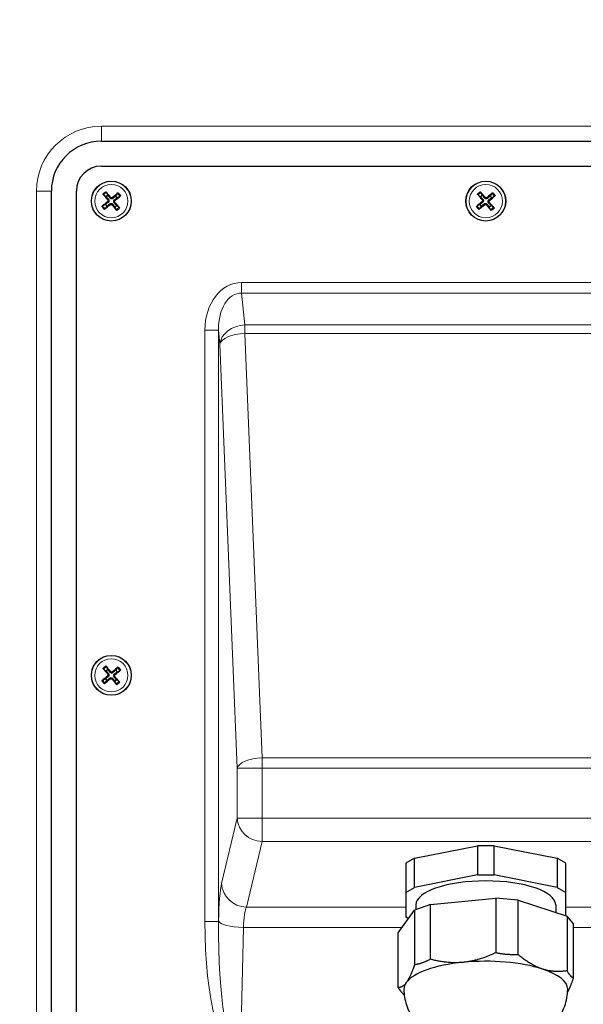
# Model space of a CAD drawing. Header units: millimetres. Extents: x 90 to 4365, y 90 to 3088.
# Tile 16 of 41: x 647 to 760, y 2004 to 2201. Entities that reach past the tile are written whole.
import ezdxf

# ---------------------------------------------------------------- set-up
doc = ezdxf.new("R2010")
doc.units = ezdxf.units.MM
doc.header["$LTSCALE"] = 15
doc.layers.add('Quota (ISO)', color=7, linetype='Continuous', lineweight=15, true_color=0x008000)
doc.layers.add('Visibile sottile (ISO)', color=9, linetype='Continuous', lineweight=18, true_color=0x808080)
doc.layers.add('Visibile (ISO)', color=7, linetype='Continuous', lineweight=25)
doc.styles.add('Testo nota (ISO)', font='tahoma.ttf')
doc.dimstyles.new('Default (ISO)', dxfattribs={"dimscale": 15, "dimtxt": 2, "dimasz": 1.5, "dimexe": 2, "dimexo": 0.5, "dimgap": 0.5, "dimtad": 1, "dimtoh": 1, "dimrnd": 1e-08, "dimtxsty": 'Testo nota (ISO)', "dimblk": 'Filled-1', "dimcen": 0.09, "dimdle": 10, "dimclrd": 256, "dimclre": 256, "dimclrt": 256, "dimazin": 2, "dimtfac": 0.75, "dimtmove": 0, "dimatfit": 3, "dimfxl": 0, "dimtolj": 1, "dimtzin": 0, "dimlwd": -1, "dimlwe": -1, "dimarcsym": 0})

# ---------------------------------------------------------------- blocks, each defined once
blk = doc.blocks.new('Filled-1')
at = {"color": 0}
for p, q in [((0, 0), (-1, 0.3333)), ((-1, 0.3333), (-1, -0.3333)), ((-1, 0), (0, 0)), ((-1, -0.3333), (0, 0))]:
    blk.add_line(p, q, dxfattribs=at)
at = {"color": 0, "flags": 128}
blk.add_lwpolyline([(-1, -0.3333), (0, 0), (-1, 0.3333), (-1, -0.3333)], dxfattribs=at)
at = {"color": 0}
blk.add_solid([(-1, -0.3333), (0, 0), (-1, 0.3333), (-1, -0.3333)], dxfattribs=at)
blk = doc.blocks.new('*D25')
at = {"layer": 'Defpoints', "color": 0, "transparency": 16777216}
for p in [(263.01, 2718.89), (1014.61, 2718.89), (817.46, 2176.75)]:
    blk.add_point(p, dxfattribs=at)
at = {"layer": 'Quota (ISO)', "transparency": 16777216}
for p, q in [((270.51, 2718.89), (1044.61, 2718.89)), ((1014.61, 2696.39), (1014.61, 2473.37)), ((1014.61, 2199.25), (1014.61, 2379.58)), ((824.96, 2176.75), (1044.61, 2176.75))]:
    blk.add_line(p, q, dxfattribs=at)
at = {"layer": 'Quota (ISO)', "transparency": 16777216, "xscale": 22.5, "yscale": 22.5, "zscale": 22.5}
for p, rotation in [((1014.61, 2718.89), 90), ((1014.61, 2176.75), 270)]:
    blk.add_blockref('Filled-1', p, dxfattribs=dict(at, rotation=rotation))
at = {"layer": 'Quota (ISO)', "transparency": 16777216, "insert": (1014.61, 2387.08), "char_height": 30, "attachment_point": 4, "rotation": 90, "style": 'Testo nota (ISO)'}
blk.add_mtext('\\A1; 500', dxfattribs=at)

msp = doc.modelspace()

# ---------------------------------------------------------------- linework, layer by layer
at = {"layer": 'Visibile (ISO)'}
for p, q in [((663.46, 2176.748), (817.46, 2176.748)), ((663.46, 2171.748), (817.46, 2171.748)), ((653.46, 1972.748), (653.46, 2166.748)), ((658.46, 1972.748), (658.46, 2166.748)), ((663.93, 2165.992), (664.403, 2165.612)), ((664.79, 2165.938), (664.497, 2166.469)), ((666.704, 2166.278), (666.325, 2165.805)), ((666.65, 2165.418), (667.181, 2165.711)), ((738.93, 2165.992), (739.403, 2165.612)), ((739.79, 2165.938), (739.497, 2166.469)), ((741.704, 2166.278), (741.325, 2165.805)), ((741.65, 2165.418), (742.181, 2165.711)), ((664.271, 2164.078), (663.74, 2163.785)), ((664.217, 2163.218), (664.596, 2163.691)), ((666.991, 2163.504), (666.517, 2163.884)), ((739.271, 2164.078), (738.74, 2163.785)), ((739.217, 2163.218), (739.596, 2163.691)), ((741.991, 2163.504), (741.517, 2163.884)), ((666.131, 2163.558), (666.423, 2163.027)), ((741.131, 2163.558), (741.423, 2163.027)), ((663.93, 2070.992), (664.403, 2070.612)), ((664.79, 2070.938), (664.497, 2071.469)), ((666.704, 2071.278), (666.325, 2070.805)), ((664.271, 2069.078), (663.74, 2068.785)), ((666.65, 2070.418), (667.181, 2070.711)), ((664.217, 2068.218), (664.596, 2068.691)), ((666.131, 2068.558), (666.423, 2068.027)), ((666.991, 2068.504), (666.517, 2068.884)), ((726.149, 2033.102), (738.771, 2035.595)), ((742.149, 2035.595), (738.771, 2035.595)), ((738.771, 2035.595), (738.771, 2029.769)), ((742.149, 2029.769), (742.149, 2035.595)), ((742.149, 2035.595), (754.771, 2033.102)), ((726.149, 2033.102), (724.46, 2032.102)), ((724.46, 2032.102), (724.46, 2026.276)), ((726.149, 2027.276), (726.149, 2033.102)), ((756.46, 2032.102), (754.771, 2033.102)), ((754.771, 2033.102), (754.771, 2027.276)), ((756.46, 2026.276), (756.46, 2032.102)), ((738.771, 2029.769), (726.149, 2027.276)), ((738.771, 2029.769), (742.149, 2029.769)), ((754.771, 2027.276), (742.149, 2029.769)), ((724.46, 2026.276), (726.149, 2027.276)), ((724.46, 2026.276), (724.46, 2021.291)), ((754.771, 2027.276), (756.46, 2026.276)), ((756.46, 2021.603), (756.46, 2026.276)), ((729.386, 2023.83), (726.174, 2022.689)), ((726.46, 2023.783), (726.46, 2022.79)), ((729.386, 2023.83), (742.442, 2025.118)), ((729.386, 2012.884), (729.386, 2023.83)), ((746.938, 2024.738), (742.442, 2025.118)), ((742.442, 2025.118), (742.442, 2014.173)), ((746.938, 2013.792), (746.938, 2024.738)), ((746.938, 2024.738), (756.728, 2021.515)), ((754.46, 2023.783), (754.46, 2022.261)), ((722.908, 2018.177), (726.174, 2022.689)), ((726.174, 2022.689), (726.174, 2011.743)), ((724.952, 2021), (724.46, 2021.291)), ((758.013, 2019.993), (756.728, 2021.515)), ((756.728, 2021.515), (756.728, 2010.569)), ((758.013, 2009.047), (758.013, 2019.993)), ((722.908, 2007.231), (722.908, 2018.177)), ((724.122, 2005.758), (723.999, 2005.866))]:
    msp.add_line(p, q, dxfattribs=at)
for centre in [(665.46, 2164.748), (740.46, 2164.748), (665.46, 2069.748)]:
    msp.add_circle(centre, 4, dxfattribs=at)
for centre, radius, start, end in [((663.46, 2166.748), 10, 90, 180), ((663.46, 2166.748), 5, 90, 180), ((665.46, 2164.748), 1.365, 119.39455, 140.73558), ((665.46, 2164.748), 1.365, 29.39455, 50.73558), ((740.46, 2164.748), 1.365, 119.39455, 140.73558), ((740.46, 2164.748), 1.365, 29.39455, 50.73558), ((665.46, 2164.748), 1.365, 209.39455, 230.73558), ((665.46, 2164.748), 1.365, 299.39455, 320.73558), ((740.46, 2164.748), 1.365, 209.39455, 230.73558), ((740.46, 2164.748), 1.365, 299.39455, 320.73558), ((665.46, 2069.748), 1.365, 119.39455, 140.73558), ((665.46, 2069.748), 1.365, 209.39455, 230.73558), ((665.46, 2069.748), 1.365, 29.39455, 50.73558), ((665.46, 2069.748), 1.365, 299.39455, 320.73558)]:
    msp.add_arc(centre, radius, start, end, dxfattribs=at)
for centre, major_axis, ratio, start_param, end_param in [((665.606, 2164.875), (4.276, -4.891), 0.0871557, 4.3752382, 4.6085636), ((665.31, 2164.626), (-4.086, 5.052), 0.0871557, 4.8162143, 5.0495397), ((665.588, 2164.602), (-4.891, -4.276), 0.0871557, 4.3752382, 4.6085636), ((665.339, 2164.899), (5.052, 4.086), 0.0871557, 4.8162143, 5.0495397), ((740.606, 2164.875), (4.276, -4.891), 0.0871557, 4.3752382, 4.6085636), ((740.31, 2164.626), (-4.086, 5.052), 0.0871557, 4.8162143, 5.0495397), ((740.588, 2164.602), (-4.891, -4.276), 0.0871557, 4.3752382, 4.6085636), ((740.339, 2164.899), (5.052, 4.086), 0.0871557, 4.8162143, 5.0495397), ((665.582, 2164.597), (-5.052, -4.086), 0.0871557, 4.8162143, 5.0495397), ((665.333, 2164.894), (4.891, 4.276), 0.0871557, 4.3752382, 4.6085636), ((665.611, 2164.87), (4.086, -5.052), 0.0871557, 4.8162143, 5.0495397), ((665.315, 2164.62), (-4.276, 4.891), 0.0871557, 4.3752382, 4.6085636), ((740.582, 2164.597), (-5.052, -4.086), 0.0871557, 4.8162143, 5.0495397), ((740.333, 2164.894), (4.891, 4.276), 0.0871557, 4.3752382, 4.6085636), ((740.611, 2164.87), (4.086, -5.052), 0.0871557, 4.8162143, 5.0495397), ((740.315, 2164.62), (-4.276, 4.891), 0.0871557, 4.3752382, 4.6085636), ((665.606, 2069.875), (4.276, -4.891), 0.0871557, 4.3752382, 4.6085636), ((665.31, 2069.626), (-4.086, 5.052), 0.0871557, 4.8162143, 5.0495397), ((665.588, 2069.602), (-4.891, -4.276), 0.0871557, 4.3752382, 4.6085636), ((665.582, 2069.597), (-5.052, -4.086), 0.0871557, 4.8162143, 5.0495397), ((665.333, 2069.894), (4.891, 4.276), 0.0871557, 4.3752382, 4.6085636), ((665.611, 2069.87), (4.086, -5.052), 0.0871557, 4.8162143, 5.0495397), ((665.315, 2069.62), (-4.276, 4.891), 0.0871557, 4.3752382, 4.6085636), ((665.339, 2069.899), (5.052, 4.086), 0.0871557, 4.8162143, 5.0495397), ((740.46, 2023.783), (-14, 0), 0.3420201, 3.1415927, 6.2831853), ((740.46, 2006.869), (-16.4, 0), 0.3420201, 4.993317, 6.0405145), ((740.46, 2006.869), (16.4, 0), 0.3420201, 0.8045268, 1.8517243), ((740.46, 2006.869), (16.4, 0), 0.3420201, 0, 0.8045268), ((740.46, 2006.869), (-16.4, 0), 0.3420201, 6.0405145, 6.2831853)]:
    msp.add_ellipse(centre, major_axis=major_axis, ratio=ratio, start_param=start_param, end_param=end_param, dxfattribs=at)
for points, knots in [([(663.93, 2165.992), (663.924, 2165.997), (663.915, 2166.004), (663.897, 2166.022), (663.882, 2166.037), (663.856, 2166.065), (663.839, 2166.083), (663.814, 2166.112), (663.8, 2166.128), (663.789, 2166.142)], [0.056834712, 0.056834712, 0.056834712, 0.056834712, 0.061827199, 0.061827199, 0.067997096, 0.067997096, 0.074241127, 0.074241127, 0.079631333, 0.079631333, 0.079631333, 0.079631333]), ([(664.374, 2166.633), (664.385, 2166.62), (664.399, 2166.604), (664.423, 2166.574), (664.438, 2166.554), (664.461, 2166.524), (664.473, 2166.507), (664.488, 2166.485), (664.494, 2166.476), (664.497, 2166.469)], [0.019494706, 0.019494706, 0.019494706, 0.019494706, 0.024884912, 0.024884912, 0.031128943, 0.031128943, 0.037298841, 0.037298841, 0.042291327, 0.042291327, 0.042291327, 0.042291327]), ([(666.704, 2166.278), (666.709, 2166.284), (666.717, 2166.293), (666.735, 2166.312), (666.749, 2166.326), (666.777, 2166.352), (666.795, 2166.369), (666.825, 2166.394), (666.84, 2166.408), (666.854, 2166.419)], [0.056834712, 0.056834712, 0.056834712, 0.056834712, 0.061827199, 0.061827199, 0.067997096, 0.067997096, 0.074241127, 0.074241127, 0.079631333, 0.079631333, 0.079631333, 0.079631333]), ([(667.346, 2165.835), (667.332, 2165.823), (667.316, 2165.81), (667.286, 2165.785), (667.267, 2165.77), (667.236, 2165.747), (667.22, 2165.735), (667.198, 2165.721), (667.188, 2165.715), (667.181, 2165.711)], [0.019494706, 0.019494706, 0.019494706, 0.019494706, 0.024884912, 0.024884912, 0.031128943, 0.031128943, 0.037298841, 0.037298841, 0.042291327, 0.042291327, 0.042291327, 0.042291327]), ([(738.93, 2165.992), (738.924, 2165.997), (738.915, 2166.004), (738.897, 2166.022), (738.882, 2166.037), (738.856, 2166.065), (738.839, 2166.083), (738.814, 2166.112), (738.8, 2166.128), (738.789, 2166.142)], [0.056834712, 0.056834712, 0.056834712, 0.056834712, 0.061827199, 0.061827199, 0.067997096, 0.067997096, 0.074241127, 0.074241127, 0.079631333, 0.079631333, 0.079631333, 0.079631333]), ([(739.374, 2166.633), (739.385, 2166.62), (739.399, 2166.604), (739.423, 2166.574), (739.438, 2166.554), (739.461, 2166.524), (739.473, 2166.507), (739.488, 2166.485), (739.494, 2166.476), (739.497, 2166.469)], [0.019494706, 0.019494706, 0.019494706, 0.019494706, 0.024884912, 0.024884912, 0.031128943, 0.031128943, 0.037298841, 0.037298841, 0.042291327, 0.042291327, 0.042291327, 0.042291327]), ([(741.704, 2166.278), (741.709, 2166.284), (741.717, 2166.293), (741.735, 2166.312), (741.749, 2166.326), (741.777, 2166.352), (741.795, 2166.369), (741.825, 2166.394), (741.84, 2166.408), (741.854, 2166.419)], [0.056834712, 0.056834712, 0.056834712, 0.056834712, 0.061827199, 0.061827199, 0.067997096, 0.067997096, 0.074241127, 0.074241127, 0.079631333, 0.079631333, 0.079631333, 0.079631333]), ([(742.346, 2165.835), (742.332, 2165.823), (742.316, 2165.81), (742.286, 2165.785), (742.267, 2165.77), (742.236, 2165.747), (742.22, 2165.735), (742.198, 2165.721), (742.188, 2165.715), (742.181, 2165.711)], [0.019494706, 0.019494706, 0.019494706, 0.019494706, 0.024884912, 0.024884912, 0.031128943, 0.031128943, 0.037298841, 0.037298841, 0.042291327, 0.042291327, 0.042291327, 0.042291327]), ([(663.575, 2163.661), (663.588, 2163.673), (663.604, 2163.686), (663.635, 2163.71), (663.654, 2163.726), (663.685, 2163.749), (663.701, 2163.76), (663.723, 2163.775), (663.733, 2163.781), (663.74, 2163.785)], [0.019494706, 0.019494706, 0.019494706, 0.019494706, 0.024884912, 0.024884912, 0.031128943, 0.031128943, 0.037298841, 0.037298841, 0.042291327, 0.042291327, 0.042291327, 0.042291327]), ([(664.739, 2165.012), (664.762, 2164.985), (664.781, 2164.953), (664.804, 2164.882), (664.808, 2164.845), (664.804, 2164.775), (664.794, 2164.738), (664.762, 2164.672), (664.739, 2164.642), (664.71, 2164.616), (664.707, 2164.614), (664.704, 2164.612)], [0, 0, 0, 0, 0.010484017, 0.010484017, 0.020968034, 0.020968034, 0.031445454, 0.031445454, 0.041922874, 0.041922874, 0.042989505, 0.042989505, 0.042989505, 0.042989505]), ([(664.87, 2165.126), (664.904, 2165.09), (664.932, 2165.048), (664.966, 2164.974), (664.978, 2164.939), (664.992, 2164.864), (664.993, 2164.825), (664.987, 2164.752), (664.979, 2164.714), (664.952, 2164.643), (664.935, 2164.61), (664.889, 2164.543), (664.853, 2164.506), (664.813, 2164.477)], [0.19663868, 0.19663868, 0.19663868, 0.19663868, 0.212003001, 0.212003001, 0.222939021, 0.222939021, 0.23387504, 0.23387504, 0.24481106, 0.24481106, 0.255747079, 0.255747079, 0.2711114, 0.2711114, 0.2711114, 0.2711114]), ([(665.083, 2164.157), (665.118, 2164.191), (665.161, 2164.22), (665.234, 2164.254), (665.27, 2164.265), (665.344, 2164.279), (665.383, 2164.281), (665.456, 2164.275), (665.494, 2164.266), (665.566, 2164.24), (665.599, 2164.222), (665.665, 2164.176), (665.702, 2164.141), (665.731, 2164.101)], [0.19663868, 0.19663868, 0.19663868, 0.19663868, 0.212003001, 0.212003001, 0.222939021, 0.222939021, 0.23387504, 0.23387504, 0.24481106, 0.24481106, 0.255747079, 0.255747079, 0.2711114, 0.2711114, 0.2711114, 0.2711114]), ([(665.838, 2165.339), (665.803, 2165.305), (665.76, 2165.276), (665.687, 2165.242), (665.651, 2165.23), (665.576, 2165.217), (665.537, 2165.215), (665.465, 2165.221), (665.426, 2165.23), (665.355, 2165.256), (665.322, 2165.274), (665.256, 2165.32), (665.219, 2165.355), (665.189, 2165.395)], [0.19663868, 0.19663868, 0.19663868, 0.19663868, 0.212003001, 0.212003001, 0.222939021, 0.222939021, 0.23387504, 0.23387504, 0.24481106, 0.24481106, 0.255747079, 0.255747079, 0.2711114, 0.2711114, 0.2711114, 0.2711114]), ([(665.197, 2164.027), (665.223, 2164.049), (665.256, 2164.068), (665.326, 2164.092), (665.364, 2164.096), (665.433, 2164.091), (665.47, 2164.082), (665.537, 2164.049), (665.566, 2164.026), (665.592, 2163.998), (665.594, 2163.995), (665.597, 2163.992)], [0, 0, 0, 0, 0.010484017, 0.010484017, 0.020968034, 0.020968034, 0.031445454, 0.031445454, 0.041922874, 0.041922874, 0.042989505, 0.042989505, 0.042989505, 0.042989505]), ([(665.724, 2165.469), (665.698, 2165.447), (665.665, 2165.428), (665.595, 2165.404), (665.557, 2165.4), (665.487, 2165.405), (665.451, 2165.414), (665.384, 2165.447), (665.354, 2165.47), (665.329, 2165.498), (665.327, 2165.501), (665.324, 2165.504)], [0, 0, 0, 0, 0.010484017, 0.010484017, 0.020968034, 0.020968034, 0.031445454, 0.031445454, 0.041922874, 0.041922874, 0.042989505, 0.042989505, 0.042989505, 0.042989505]), ([(666.051, 2164.37), (666.017, 2164.406), (665.989, 2164.448), (665.955, 2164.522), (665.943, 2164.557), (665.929, 2164.632), (665.927, 2164.671), (665.934, 2164.744), (665.942, 2164.782), (665.968, 2164.853), (665.986, 2164.886), (666.032, 2164.953), (666.068, 2164.99), (666.107, 2165.019)], [0.19663868, 0.19663868, 0.19663868, 0.19663868, 0.212003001, 0.212003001, 0.222939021, 0.222939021, 0.23387504, 0.23387504, 0.24481106, 0.24481106, 0.255747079, 0.255747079, 0.2711114, 0.2711114, 0.2711114, 0.2711114]), ([(666.182, 2164.484), (666.159, 2164.511), (666.14, 2164.543), (666.117, 2164.614), (666.112, 2164.651), (666.117, 2164.721), (666.126, 2164.758), (666.159, 2164.824), (666.182, 2164.854), (666.211, 2164.88), (666.214, 2164.882), (666.216, 2164.884)], [0, 0, 0, 0, 0.010484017, 0.010484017, 0.020968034, 0.020968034, 0.031445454, 0.031445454, 0.041922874, 0.041922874, 0.042989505, 0.042989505, 0.042989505, 0.042989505]), ([(738.575, 2163.661), (738.588, 2163.673), (738.604, 2163.686), (738.635, 2163.71), (738.654, 2163.726), (738.685, 2163.749), (738.701, 2163.76), (738.723, 2163.775), (738.733, 2163.781), (738.74, 2163.785)], [0.019494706, 0.019494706, 0.019494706, 0.019494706, 0.024884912, 0.024884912, 0.031128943, 0.031128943, 0.037298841, 0.037298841, 0.042291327, 0.042291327, 0.042291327, 0.042291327]), ([(739.739, 2165.012), (739.762, 2164.985), (739.781, 2164.953), (739.804, 2164.882), (739.808, 2164.845), (739.804, 2164.775), (739.794, 2164.738), (739.762, 2164.672), (739.739, 2164.642), (739.71, 2164.616), (739.707, 2164.614), (739.704, 2164.612)], [0, 0, 0, 0, 0.010484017, 0.010484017, 0.020968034, 0.020968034, 0.031445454, 0.031445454, 0.041922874, 0.041922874, 0.042989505, 0.042989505, 0.042989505, 0.042989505]), ([(739.87, 2165.126), (739.904, 2165.09), (739.932, 2165.048), (739.966, 2164.974), (739.978, 2164.939), (739.992, 2164.864), (739.993, 2164.825), (739.987, 2164.752), (739.979, 2164.714), (739.952, 2164.643), (739.935, 2164.61), (739.889, 2164.543), (739.853, 2164.506), (739.813, 2164.477)], [0.19663868, 0.19663868, 0.19663868, 0.19663868, 0.212003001, 0.212003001, 0.222939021, 0.222939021, 0.23387504, 0.23387504, 0.24481106, 0.24481106, 0.255747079, 0.255747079, 0.2711114, 0.2711114, 0.2711114, 0.2711114]), ([(740.083, 2164.157), (740.118, 2164.191), (740.161, 2164.22), (740.234, 2164.254), (740.27, 2164.265), (740.344, 2164.279), (740.383, 2164.281), (740.456, 2164.275), (740.494, 2164.266), (740.566, 2164.24), (740.599, 2164.222), (740.665, 2164.176), (740.702, 2164.141), (740.731, 2164.101)], [0.19663868, 0.19663868, 0.19663868, 0.19663868, 0.212003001, 0.212003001, 0.222939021, 0.222939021, 0.23387504, 0.23387504, 0.24481106, 0.24481106, 0.255747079, 0.255747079, 0.2711114, 0.2711114, 0.2711114, 0.2711114]), ([(740.838, 2165.339), (740.803, 2165.305), (740.76, 2165.276), (740.687, 2165.242), (740.651, 2165.23), (740.576, 2165.217), (740.537, 2165.215), (740.465, 2165.221), (740.426, 2165.23), (740.355, 2165.256), (740.322, 2165.274), (740.256, 2165.32), (740.219, 2165.355), (740.189, 2165.395)], [0.19663868, 0.19663868, 0.19663868, 0.19663868, 0.212003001, 0.212003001, 0.222939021, 0.222939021, 0.23387504, 0.23387504, 0.24481106, 0.24481106, 0.255747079, 0.255747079, 0.2711114, 0.2711114, 0.2711114, 0.2711114]), ([(740.197, 2164.027), (740.223, 2164.049), (740.256, 2164.068), (740.326, 2164.092), (740.364, 2164.096), (740.433, 2164.091), (740.47, 2164.082), (740.537, 2164.049), (740.566, 2164.026), (740.592, 2163.998), (740.594, 2163.995), (740.597, 2163.992)], [0, 0, 0, 0, 0.010484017, 0.010484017, 0.020968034, 0.020968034, 0.031445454, 0.031445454, 0.041922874, 0.041922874, 0.042989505, 0.042989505, 0.042989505, 0.042989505]), ([(740.724, 2165.469), (740.698, 2165.447), (740.665, 2165.428), (740.595, 2165.404), (740.557, 2165.4), (740.487, 2165.405), (740.451, 2165.414), (740.384, 2165.447), (740.354, 2165.47), (740.329, 2165.498), (740.327, 2165.501), (740.324, 2165.504)], [0, 0, 0, 0, 0.010484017, 0.010484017, 0.020968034, 0.020968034, 0.031445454, 0.031445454, 0.041922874, 0.041922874, 0.042989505, 0.042989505, 0.042989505, 0.042989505]), ([(741.051, 2164.37), (741.017, 2164.406), (740.989, 2164.448), (740.955, 2164.522), (740.943, 2164.557), (740.929, 2164.632), (740.927, 2164.671), (740.934, 2164.744), (740.942, 2164.782), (740.968, 2164.853), (740.986, 2164.886), (741.032, 2164.953), (741.068, 2164.99), (741.107, 2165.019)], [0.19663868, 0.19663868, 0.19663868, 0.19663868, 0.212003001, 0.212003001, 0.222939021, 0.222939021, 0.23387504, 0.23387504, 0.24481106, 0.24481106, 0.255747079, 0.255747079, 0.2711114, 0.2711114, 0.2711114, 0.2711114]), ([(741.182, 2164.484), (741.159, 2164.511), (741.14, 2164.543), (741.117, 2164.614), (741.112, 2164.651), (741.117, 2164.721), (741.126, 2164.758), (741.159, 2164.824), (741.182, 2164.854), (741.211, 2164.88), (741.214, 2164.882), (741.216, 2164.884)], [0, 0, 0, 0, 0.010484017, 0.010484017, 0.020968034, 0.020968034, 0.031445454, 0.031445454, 0.041922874, 0.041922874, 0.042989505, 0.042989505, 0.042989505, 0.042989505]), ([(664.217, 2163.218), (664.212, 2163.212), (664.204, 2163.203), (664.186, 2163.184), (664.171, 2163.17), (664.143, 2163.143), (664.125, 2163.127), (664.096, 2163.102), (664.08, 2163.088), (664.067, 2163.077)], [0.056834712, 0.056834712, 0.056834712, 0.056834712, 0.061827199, 0.061827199, 0.067997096, 0.067997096, 0.074241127, 0.074241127, 0.079631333, 0.079631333, 0.079631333, 0.079631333]), ([(666.547, 2162.863), (666.536, 2162.876), (666.522, 2162.892), (666.498, 2162.922), (666.483, 2162.941), (666.46, 2162.972), (666.448, 2162.989), (666.433, 2163.011), (666.427, 2163.02), (666.423, 2163.027)], [0.019494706, 0.019494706, 0.019494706, 0.019494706, 0.024884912, 0.024884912, 0.031128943, 0.031128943, 0.037298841, 0.037298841, 0.042291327, 0.042291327, 0.042291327, 0.042291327]), ([(666.991, 2163.504), (666.997, 2163.499), (667.005, 2163.492), (667.024, 2163.474), (667.039, 2163.459), (667.065, 2163.431), (667.081, 2163.413), (667.107, 2163.384), (667.12, 2163.368), (667.132, 2163.354)], [0.056834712, 0.056834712, 0.056834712, 0.056834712, 0.061827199, 0.061827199, 0.067997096, 0.067997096, 0.074241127, 0.074241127, 0.079631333, 0.079631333, 0.079631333, 0.079631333]), ([(739.217, 2163.218), (739.212, 2163.212), (739.204, 2163.203), (739.186, 2163.184), (739.171, 2163.17), (739.143, 2163.143), (739.125, 2163.127), (739.096, 2163.102), (739.08, 2163.088), (739.067, 2163.077)], [0.056834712, 0.056834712, 0.056834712, 0.056834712, 0.061827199, 0.061827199, 0.067997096, 0.067997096, 0.074241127, 0.074241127, 0.079631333, 0.079631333, 0.079631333, 0.079631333]), ([(741.547, 2162.863), (741.536, 2162.876), (741.522, 2162.892), (741.498, 2162.922), (741.483, 2162.941), (741.46, 2162.972), (741.448, 2162.989), (741.433, 2163.011), (741.427, 2163.02), (741.423, 2163.027)], [0.019494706, 0.019494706, 0.019494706, 0.019494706, 0.024884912, 0.024884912, 0.031128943, 0.031128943, 0.037298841, 0.037298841, 0.042291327, 0.042291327, 0.042291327, 0.042291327]), ([(741.991, 2163.504), (741.997, 2163.499), (742.005, 2163.492), (742.024, 2163.474), (742.039, 2163.459), (742.065, 2163.431), (742.081, 2163.413), (742.107, 2163.384), (742.12, 2163.368), (742.132, 2163.354)], [0.056834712, 0.056834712, 0.056834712, 0.056834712, 0.061827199, 0.061827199, 0.067997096, 0.067997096, 0.074241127, 0.074241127, 0.079631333, 0.079631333, 0.079631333, 0.079631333]), ([(663.93, 2070.992), (663.924, 2070.997), (663.915, 2071.004), (663.897, 2071.022), (663.882, 2071.037), (663.856, 2071.065), (663.839, 2071.083), (663.814, 2071.112), (663.8, 2071.128), (663.789, 2071.142)], [0.056834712, 0.056834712, 0.056834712, 0.056834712, 0.061827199, 0.061827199, 0.067997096, 0.067997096, 0.074241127, 0.074241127, 0.079631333, 0.079631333, 0.079631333, 0.079631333]), ([(664.374, 2071.633), (664.385, 2071.62), (664.399, 2071.604), (664.423, 2071.574), (664.438, 2071.554), (664.461, 2071.524), (664.473, 2071.507), (664.488, 2071.485), (664.494, 2071.476), (664.497, 2071.469)], [0.019494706, 0.019494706, 0.019494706, 0.019494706, 0.024884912, 0.024884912, 0.031128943, 0.031128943, 0.037298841, 0.037298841, 0.042291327, 0.042291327, 0.042291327, 0.042291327]), ([(666.704, 2071.278), (666.709, 2071.284), (666.717, 2071.293), (666.735, 2071.312), (666.749, 2071.326), (666.777, 2071.352), (666.795, 2071.369), (666.825, 2071.394), (666.84, 2071.408), (666.854, 2071.419)], [0.056834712, 0.056834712, 0.056834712, 0.056834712, 0.061827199, 0.061827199, 0.067997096, 0.067997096, 0.074241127, 0.074241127, 0.079631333, 0.079631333, 0.079631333, 0.079631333]), ([(664.739, 2070.012), (664.762, 2069.985), (664.781, 2069.953), (664.804, 2069.882), (664.808, 2069.845), (664.804, 2069.775), (664.794, 2069.738), (664.762, 2069.672), (664.739, 2069.642), (664.71, 2069.616), (664.707, 2069.614), (664.704, 2069.612)], [0, 0, 0, 0, 0.010484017, 0.010484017, 0.020968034, 0.020968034, 0.031445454, 0.031445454, 0.041922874, 0.041922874, 0.042989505, 0.042989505, 0.042989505, 0.042989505]), ([(664.87, 2070.126), (664.904, 2070.09), (664.932, 2070.048), (664.966, 2069.974), (664.978, 2069.939), (664.992, 2069.864), (664.993, 2069.825), (664.987, 2069.752), (664.979, 2069.714), (664.952, 2069.643), (664.935, 2069.61), (664.889, 2069.543), (664.853, 2069.506), (664.813, 2069.477)], [0.19663868, 0.19663868, 0.19663868, 0.19663868, 0.212003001, 0.212003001, 0.222939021, 0.222939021, 0.23387504, 0.23387504, 0.24481106, 0.24481106, 0.255747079, 0.255747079, 0.2711114, 0.2711114, 0.2711114, 0.2711114]), ([(665.083, 2069.157), (665.118, 2069.191), (665.161, 2069.22), (665.234, 2069.254), (665.27, 2069.265), (665.344, 2069.279), (665.383, 2069.281), (665.456, 2069.275), (665.494, 2069.266), (665.566, 2069.24), (665.599, 2069.222), (665.665, 2069.176), (665.702, 2069.141), (665.731, 2069.101)], [0.19663868, 0.19663868, 0.19663868, 0.19663868, 0.212003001, 0.212003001, 0.222939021, 0.222939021, 0.23387504, 0.23387504, 0.24481106, 0.24481106, 0.255747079, 0.255747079, 0.2711114, 0.2711114, 0.2711114, 0.2711114]), ([(665.838, 2070.339), (665.803, 2070.305), (665.76, 2070.276), (665.687, 2070.242), (665.651, 2070.23), (665.576, 2070.217), (665.537, 2070.215), (665.465, 2070.221), (665.426, 2070.23), (665.355, 2070.256), (665.322, 2070.274), (665.256, 2070.32), (665.219, 2070.355), (665.189, 2070.395)], [0.19663868, 0.19663868, 0.19663868, 0.19663868, 0.212003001, 0.212003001, 0.222939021, 0.222939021, 0.23387504, 0.23387504, 0.24481106, 0.24481106, 0.255747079, 0.255747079, 0.2711114, 0.2711114, 0.2711114, 0.2711114]), ([(665.197, 2069.027), (665.223, 2069.049), (665.256, 2069.068), (665.326, 2069.092), (665.364, 2069.096), (665.433, 2069.091), (665.47, 2069.082), (665.537, 2069.049), (665.566, 2069.026), (665.592, 2068.998), (665.594, 2068.995), (665.597, 2068.992)], [0, 0, 0, 0, 0.010484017, 0.010484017, 0.020968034, 0.020968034, 0.031445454, 0.031445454, 0.041922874, 0.041922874, 0.042989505, 0.042989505, 0.042989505, 0.042989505]), ([(665.724, 2070.469), (665.698, 2070.447), (665.665, 2070.428), (665.595, 2070.404), (665.557, 2070.4), (665.487, 2070.405), (665.451, 2070.414), (665.384, 2070.447), (665.354, 2070.47), (665.329, 2070.498), (665.327, 2070.501), (665.324, 2070.504)], [0, 0, 0, 0, 0.010484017, 0.010484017, 0.020968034, 0.020968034, 0.031445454, 0.031445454, 0.041922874, 0.041922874, 0.042989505, 0.042989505, 0.042989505, 0.042989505]), ([(666.051, 2069.37), (666.017, 2069.406), (665.989, 2069.448), (665.955, 2069.522), (665.943, 2069.557), (665.929, 2069.632), (665.927, 2069.671), (665.934, 2069.744), (665.942, 2069.782), (665.968, 2069.853), (665.986, 2069.886), (666.032, 2069.953), (666.068, 2069.99), (666.107, 2070.019)], [0.19663868, 0.19663868, 0.19663868, 0.19663868, 0.212003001, 0.212003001, 0.222939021, 0.222939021, 0.23387504, 0.23387504, 0.24481106, 0.24481106, 0.255747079, 0.255747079, 0.2711114, 0.2711114, 0.2711114, 0.2711114]), ([(666.182, 2069.484), (666.159, 2069.511), (666.14, 2069.543), (666.117, 2069.614), (666.112, 2069.651), (666.117, 2069.721), (666.126, 2069.758), (666.159, 2069.824), (666.182, 2069.854), (666.211, 2069.88), (666.214, 2069.882), (666.216, 2069.884)], [0, 0, 0, 0, 0.010484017, 0.010484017, 0.020968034, 0.020968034, 0.031445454, 0.031445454, 0.041922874, 0.041922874, 0.042989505, 0.042989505, 0.042989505, 0.042989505]), ([(667.346, 2070.835), (667.332, 2070.823), (667.316, 2070.81), (667.286, 2070.785), (667.267, 2070.77), (667.236, 2070.747), (667.22, 2070.735), (667.198, 2070.721), (667.188, 2070.715), (667.181, 2070.711)], [0.019494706, 0.019494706, 0.019494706, 0.019494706, 0.024884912, 0.024884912, 0.031128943, 0.031128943, 0.037298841, 0.037298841, 0.042291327, 0.042291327, 0.042291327, 0.042291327]), ([(663.575, 2068.661), (663.588, 2068.673), (663.604, 2068.686), (663.635, 2068.71), (663.654, 2068.726), (663.685, 2068.749), (663.701, 2068.76), (663.723, 2068.775), (663.733, 2068.781), (663.74, 2068.785)], [0.019494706, 0.019494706, 0.019494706, 0.019494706, 0.024884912, 0.024884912, 0.031128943, 0.031128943, 0.037298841, 0.037298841, 0.042291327, 0.042291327, 0.042291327, 0.042291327]), ([(664.217, 2068.218), (664.212, 2068.212), (664.204, 2068.203), (664.186, 2068.184), (664.171, 2068.17), (664.143, 2068.143), (664.125, 2068.127), (664.096, 2068.102), (664.08, 2068.088), (664.067, 2068.077)], [0.056834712, 0.056834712, 0.056834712, 0.056834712, 0.061827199, 0.061827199, 0.067997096, 0.067997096, 0.074241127, 0.074241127, 0.079631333, 0.079631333, 0.079631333, 0.079631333]), ([(666.547, 2067.863), (666.536, 2067.876), (666.522, 2067.892), (666.498, 2067.922), (666.483, 2067.941), (666.46, 2067.972), (666.448, 2067.989), (666.433, 2068.011), (666.427, 2068.02), (666.423, 2068.027)], [0.019494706, 0.019494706, 0.019494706, 0.019494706, 0.024884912, 0.024884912, 0.031128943, 0.031128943, 0.037298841, 0.037298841, 0.042291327, 0.042291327, 0.042291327, 0.042291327]), ([(666.991, 2068.504), (666.997, 2068.499), (667.005, 2068.492), (667.024, 2068.474), (667.039, 2068.459), (667.065, 2068.431), (667.081, 2068.413), (667.107, 2068.384), (667.12, 2068.368), (667.132, 2068.354)], [0.056834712, 0.056834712, 0.056834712, 0.056834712, 0.061827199, 0.061827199, 0.067997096, 0.067997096, 0.074241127, 0.074241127, 0.079631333, 0.079631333, 0.079631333, 0.079631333]), ([(724.06, 2006.869), (724.06, 2005.776), (724.249, 2004.688), (724.913, 2002.679), (725.4, 2001.783), (726.571, 2000.112), (727.267, 1999.426), (728.905, 1998.071), (729.812, 1997.562), (732.248, 1996.41), (733.695, 1996.02), (736.852, 1995.412), (738.556, 1995.263), (741.764, 1995.243), (743.259, 1995.341), (746.348, 1995.804), (747.922, 1996.165), (750.468, 1997.229), (751.367, 1997.679), (752.894, 1998.774), (753.469, 1999.251), (754.864, 2000.742), (755.716, 2001.927), (756.639, 2004.52), (756.86, 2005.69), (756.86, 2006.869)], [4.9550598, 4.9550598, 4.9550598, 4.9550598, 5.0674643, 5.0674643, 5.1903008, 5.1903008, 5.3472141, 5.3472141, 5.5813641, 5.5813641, 6.0129117, 6.0129117, 6.5073671, 6.5073671, 6.9393106, 6.9393106, 7.4107706, 7.4107706, 7.6518785, 7.6518785, 7.7869799, 7.7869799, 7.9754589, 7.9754589, 8.0966524, 8.0966524, 8.0966524, 8.0966524])]:
    msp.add_open_spline(points, degree=3, knots=knots, dxfattribs=at)
for points, weights in [([(664.403, 2165.612), (664.712, 2165.29), (664.87, 2165.126)], [1, 1.41024697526, 1.77428976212]), ([(665.189, 2165.395), (665.054, 2165.578), (664.79, 2165.938)], [1.77428976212, 1.41024697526, 1]), ([(666.325, 2165.805), (666.003, 2165.496), (665.838, 2165.339)], [1, 1.41024697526, 1.77428976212]), ([(739.403, 2165.612), (739.712, 2165.29), (739.87, 2165.126)], [1, 1.41024697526, 1.77428976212]), ([(740.189, 2165.395), (740.054, 2165.578), (739.79, 2165.938)], [1.77428976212, 1.41024697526, 1]), ([(741.325, 2165.805), (741.003, 2165.496), (740.838, 2165.339)], [1, 1.41024697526, 1.77428976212]), ([(664.813, 2164.477), (664.63, 2164.342), (664.271, 2164.078)], [1.77428976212, 1.41024697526, 1]), ([(664.596, 2163.691), (664.918, 2164), (665.083, 2164.157)], [1, 1.41024697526, 1.77428976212]), ([(665.731, 2164.101), (665.866, 2163.918), (666.131, 2163.558)], [1.77428976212, 1.41024697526, 1]), ([(666.517, 2163.884), (666.209, 2164.206), (666.051, 2164.37)], [1, 1.41024697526, 1.77428976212]), ([(666.107, 2165.019), (666.291, 2165.154), (666.65, 2165.418)], [1.77428976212, 1.41024697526, 1]), ([(739.813, 2164.477), (739.63, 2164.342), (739.271, 2164.078)], [1.77428976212, 1.41024697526, 1]), ([(739.596, 2163.691), (739.918, 2164), (740.083, 2164.157)], [1, 1.41024697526, 1.77428976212]), ([(740.731, 2164.101), (740.866, 2163.918), (741.131, 2163.558)], [1.77428976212, 1.41024697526, 1]), ([(741.517, 2163.884), (741.209, 2164.206), (741.051, 2164.37)], [1, 1.41024697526, 1.77428976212]), ([(741.107, 2165.019), (741.291, 2165.154), (741.65, 2165.418)], [1.77428976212, 1.41024697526, 1]), ([(665.189, 2070.395), (665.054, 2070.578), (664.79, 2070.938)], [1.77428976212, 1.41024697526, 1]), ([(664.813, 2069.477), (664.63, 2069.342), (664.271, 2069.078)], [1.77428976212, 1.41024697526, 1]), ([(664.403, 2070.612), (664.712, 2070.29), (664.87, 2070.126)], [1, 1.41024697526, 1.77428976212]), ([(664.596, 2068.691), (664.918, 2069), (665.083, 2069.157)], [1, 1.41024697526, 1.77428976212]), ([(665.731, 2069.101), (665.866, 2068.918), (666.131, 2068.558)], [1.77428976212, 1.41024697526, 1]), ([(666.325, 2070.805), (666.003, 2070.496), (665.838, 2070.339)], [1, 1.41024697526, 1.77428976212]), ([(666.517, 2068.884), (666.209, 2069.206), (666.051, 2069.37)], [1, 1.41024697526, 1.77428976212]), ([(666.107, 2070.019), (666.291, 2070.154), (666.65, 2070.418)], [1.77428976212, 1.41024697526, 1]), ([(742.442, 2014.173), (739.048, 2012.568), (735.914, 2012.258)], [1.08097344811, 1.06090587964, 1]), ([(746.938, 2013.792), (744.69, 2013.698), (742.442, 2014.173)], [1.32949699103, 1.34095755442, 1.32949699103]), ([(751.833, 2010.91), (749.482, 2011.684), (746.938, 2013.792)], [1, 1.06090587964, 1.08097344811]), ([(726.174, 2011.743), (725.325, 2009.3), (724.541, 2008.217)], [1.08097344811, 1.06090587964, 1]), ([(729.386, 2012.884), (727.78, 2012.029), (726.174, 2011.743)], [1.32949699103, 1.34095755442, 1.32949699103]), ([(735.914, 2012.258), (732.779, 2011.949), (729.386, 2012.884)], [1, 1.06090587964, 1.08097344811]), ([(756.728, 2010.569), (754.184, 2010.136), (751.833, 2010.91)], [1.08097344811, 1.06090587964, 1]), ([(758.013, 2009.047), (757.37, 2009.524), (756.728, 2010.569)], [1.32949699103, 1.34095755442, 1.32949699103]), ([(724.541, 2008.217), (723.757, 2007.134), (722.908, 2007.231)], [1, 1.06090587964, 1.08097344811]), ([(756.842, 2006.265), (757.406, 2007.302), (758.013, 2009.047)], [1.03107180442, 1.06655853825, 1.08097344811]), ([(722.908, 2007.231), (723.455, 2006.342), (723.999, 2005.866)], [1.32949699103, 1.33923621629, 1.33242258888])]:
    msp.add_rational_spline(points, weights, degree=2, dxfattribs=at)
at = {"layer": 'Visibile sottile (ISO)'}
for p, q in [((663.46, 2176.748), (663.46, 2179.748)), ((817.46, 2179.748), (663.46, 2179.748)), ((650.46, 2166.748), (653.46, 2166.748)), ((650.46, 2166.748), (650.46, 1972.748)), ((664.704, 2164.612), (664.813, 2164.477)), ((664.739, 2165.012), (664.87, 2165.126)), ((665.197, 2164.027), (665.083, 2164.157)), ((665.324, 2165.504), (665.189, 2165.395)), ((665.597, 2163.992), (665.731, 2164.101)), ((665.724, 2165.469), (665.838, 2165.339)), ((666.182, 2164.484), (666.051, 2164.37)), ((666.216, 2164.884), (666.107, 2165.019)), ((739.704, 2164.612), (739.813, 2164.477)), ((739.739, 2165.012), (739.87, 2165.126)), ((740.197, 2164.027), (740.083, 2164.157)), ((740.324, 2165.504), (740.189, 2165.395)), ((740.597, 2163.992), (740.731, 2164.101)), ((740.724, 2165.469), (740.838, 2165.339)), ((741.182, 2164.484), (741.051, 2164.37)), ((741.216, 2164.884), (741.107, 2165.019)), ((691.535, 2148.429), (691.535, 2146.323)), ((789.386, 2148.429), (691.535, 2148.429)), ((691.535, 2146.323), (789.386, 2146.323)), ((692.201, 2139.94), (691.535, 2146.323)), ((692.201, 2139.94), (692.201, 2138.223)), ((788.72, 2139.94), (692.201, 2139.94)), ((686.931, 2138.879), (684.191, 2138.879)), ((684.191, 2138.879), (684.191, 2020.414)), ((686.931, 2020.414), (686.931, 2138.879)), ((686.931, 2138.879), (687.22, 2136.11)), ((692.201, 2138.223), (788.72, 2138.223)), ((695.667, 2053.246), (692.201, 2138.223)), ((687.22, 2136.11), (690.687, 2051.133)), ((664.704, 2069.612), (664.813, 2069.477)), ((664.739, 2070.012), (664.87, 2070.126)), ((665.197, 2069.027), (665.083, 2069.157)), ((665.324, 2070.504), (665.189, 2070.395)), ((665.597, 2068.992), (665.731, 2069.101)), ((665.724, 2070.469), (665.838, 2070.339)), ((666.182, 2069.484), (666.051, 2069.37)), ((666.216, 2069.884), (666.107, 2070.019)), ((695.667, 2053.246), (695.667, 2051.133)), ((785.253, 2053.246), (695.667, 2053.246)), ((695.667, 2051.133), (690.687, 2051.133)), ((690.687, 2051.133), (690.687, 2041.148)), ((695.667, 2051.133), (785.253, 2051.133)), ((695.667, 2041.148), (695.667, 2051.133)), ((690.687, 2041.148), (687.535, 2028.036)), ((690.687, 2041.148), (695.667, 2041.148)), ((695.667, 2041.148), (695.667, 2036.45)), ((785.253, 2041.148), (695.667, 2041.148)), ((692.516, 2023.337), (695.667, 2036.45)), ((695.667, 2036.45), (785.253, 2036.45)), ((724.46, 2023.337), (692.516, 2023.337)), ((788.405, 2023.337), (756.46, 2023.337)), ((684.191, 2020.414), (686.931, 2020.414)), ((686.934, 2020.546), (686.931, 2020.414)), ((691.316, 1993.703), (691.915, 2019.252)), ((723.686, 2019.252), (691.915, 2019.252)), ((789.006, 2019.252), (758.013, 2019.252))]:
    msp.add_line(p, q, dxfattribs=at)
for centre, radius in [((665.46, 2164.748), 3.961), ((665.46, 2164.748), 3.327), ((740.46, 2164.748), 3.961), ((740.46, 2164.748), 3.327), ((665.46, 2069.748), 3.961), ((665.46, 2069.748), 3.327)]:
    msp.add_circle(centre, radius, dxfattribs=at)
for centre, radius, start, end in [((663.46, 2166.748), 13, 90, 180), ((665.46, 2164.748), 2.176, 119.95918, 140.17096), ((665.46, 2164.748), 1.972, 119.23021, 140.89992), ((665.46, 2164.748), 1.972, 29.23021, 50.89992), ((665.46, 2164.748), 2.176, 29.95918, 50.17096), ((740.46, 2164.748), 2.176, 119.95918, 140.17096), ((740.46, 2164.748), 1.972, 119.23021, 140.89992), ((740.46, 2164.748), 1.972, 29.23021, 50.89992), ((740.46, 2164.748), 2.176, 29.95918, 50.17096), ((665.46, 2164.748), 2.176, 209.95918, 230.17096), ((665.46, 2164.748), 1.972, 209.23021, 230.89992), ((740.46, 2164.748), 2.176, 209.95918, 230.17096), ((740.46, 2164.748), 1.972, 209.23021, 230.89992), ((665.46, 2164.748), 1.972, 299.23021, 320.89992), ((665.46, 2164.748), 2.176, 299.95918, 320.17096), ((740.46, 2164.748), 1.972, 299.23021, 320.89992), ((740.46, 2164.748), 2.176, 299.95918, 320.17096), ((665.46, 2069.748), 2.176, 119.95918, 140.17096), ((665.46, 2069.748), 1.972, 119.23021, 140.89992), ((665.46, 2069.748), 1.972, 29.23021, 50.89992), ((665.46, 2069.748), 2.176, 29.95918, 50.17096), ((665.46, 2069.748), 2.176, 209.95918, 230.17096), ((665.46, 2069.748), 1.972, 209.23021, 230.89992), ((665.46, 2069.748), 1.972, 299.23021, 320.89992), ((665.46, 2069.748), 2.176, 299.95918, 320.17096)]:
    msp.add_arc(centre, radius, start, end, dxfattribs=at)
for centre, major_axis, ratio, start_param, end_param in [((691.971, 2138.312), (-1.052, 10.085), 0.7643298, 6.2036606, 7.7184049), ((691.971, 2138.312), (-0.834, 7.994), 0.6220689, 6.2036606, 7.7184049), ((692.201, 2136.11), (-4.973, -0.519), 0.7643298, 4.6328643, 6.1476086), ((692.201, 2136.11), (-4.996, -0.204), 0.4223297, 4.6951611, 6.1868851), ((695.667, 2051.133), (-4.996, -0.204), 0.4223297, 4.6951611, 6.1868851), ((695.667, 2041.148), (-4.862, 1.169), 0.936533, 0.2512396, 1.7922225), ((687.864, 2017.699), (0, -11), 0.0874887, 3.4906585, 4.4505896), ((692.516, 2028.036), (-4.862, 1.169), 0.936533, 0.2512396, 1.7922225), ((692.845, 2017.699), (0, 6), 0.1603959, 0.3490659, 1.3089969), ((691.971, 2022.935), (-0.702, -29.943), 0.2587527, 4.8027405, 6.289251), ((691.971, 2022.935), (-0.685, -29.232), 0.1709998, 4.8027405, 6.289251), ((691.915, 2020.546), (-4.999, 0.117), 0.2587527, 0.0903515, 1.5768621)]:
    msp.add_ellipse(centre, major_axis=major_axis, ratio=ratio, start_param=start_param, end_param=end_param, dxfattribs=at)

# ---------------------------------------------------------------- dimensions: what is measured, and where the dimension line sits
at = {"layer": 'Quota (ISO)'}
dim = msp.add_linear_dim(base=(1014.613, 2718.892), p1=(817.46, 2176.748), p2=(263.007, 2718.892), angle=90, text=' 500', dimstyle='Default (ISO)', override={"dimgap": 0.5, "dimtad": 0, "dimtoh": 0, "dimdec": 2, "dimtol": 0, "dimlim": 0, "dimtp": 0, "dimtm": 0, "dimtdec": 2, "dimtofl": 0, "dimatfit": 1}, dxfattribs=at)
dim.commit()
dim.dimension.update_dxf_attribs({"geometry": '*D25', "text_midpoint": (1014.613, 2426.475), "dimtype": 160})

doc.saveas('drawing.dxf')
